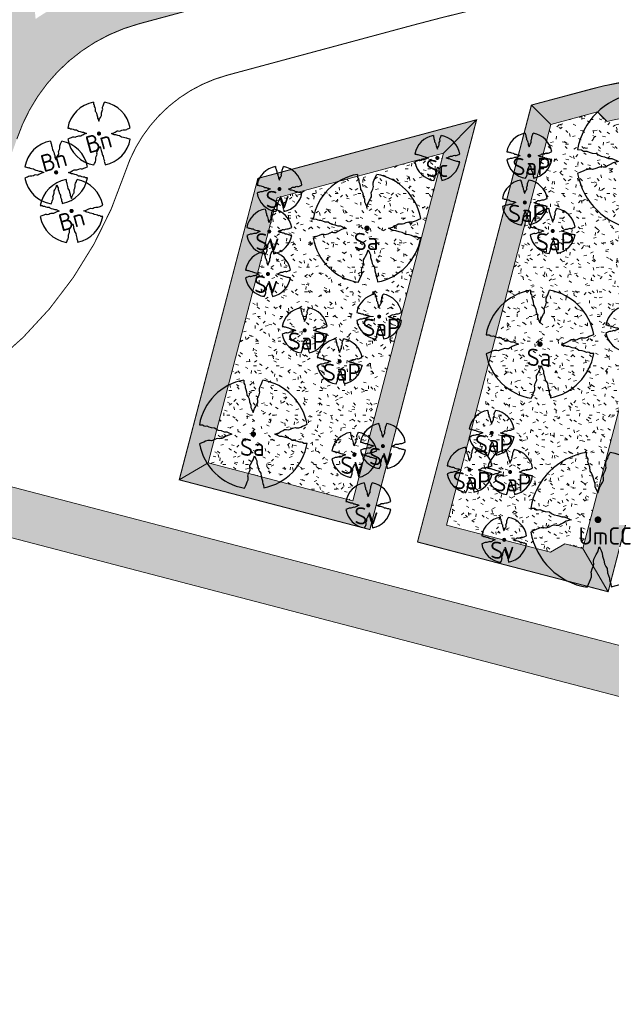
# Model space of a CAD drawing. Header units: metres. Extents: x 102000 to 105000, y 414600 to 420766.
# Tile 113 of 256: x 103343 to 103403, y 418310 to 418410. Entities that reach past the tile are written whole.
import ezdxf

# ---------------------------------------------------------------- set-up
doc = ezdxf.new("R2010")
doc.units = ezdxf.units.M
doc.layers.get('0').update_dxf_attribs({"color": 8})
for name, color, linetype, lineweight in [('00-Ontwerp DKIV', 8, 'Continuous', 0), ('N-GV-GR-BOOM-S', 7, 'Continuous', 25), ('N-WE-GR-BOOM-T35-500', 50, 'Continuous', 35), ('N-WE-GR-GRAS-A', 252, 'Continuous', 18), ('N-WE-GR-GRAS-G', 8, 'Continuous', 18), ('N-WE-GR-OEVERBEPLANTING-A', 252, 'Continuous', 18), ('N-WE-GR-OEVERBEPLANTING-G', 7, 'Continuous', 18)]:
    doc.layers.add(name, color=color, linetype=linetype, lineweight=lineweight)
doc.layers.add('N-GV-GR-BOOM_2021-2022-S', color=1, linetype='Continuous', lineweight=25, true_color=0xff0000)
doc.styles.add('NLCS-ISO-M500-T35', font='NLCS-ISO.ttf', dxfattribs={"height": 1.75})
pattern_1 = [(59.99999999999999, (104972.4852987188, 420070.8931537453), (-0.2886752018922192, 0.4999998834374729), [0.144338, -0.4330130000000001]), (120, (104972.4852987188, 420070.8931537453), (-0.5773502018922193, -1.165625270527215e-07), [0.1443379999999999, -0.4330129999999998]), (270, (104972.4852987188, 420070.8931537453), (0.288675, -0.5000000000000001), [0.125, -0.875])]
pattern_2 = [(0, (0, 0), (2.5, 2.5), [0.3, -2]), (45, (1, 0.5), (-0.2828427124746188, 4.666904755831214), [0.3, -2]), (29.99999999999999, (0.1999999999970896, 0.2999999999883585), (0.5686533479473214, 3.215063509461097), [0.3, -2]), (15, (0.8000000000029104, 1.200000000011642), (0.9640675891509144, 1.811235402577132), [0.3, -2]), (135, (0.3999999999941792, 5), (-0.07071067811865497, -1.626345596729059), [0.3, -2]), (150, (3, 1), (0.5392304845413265, -1.466025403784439), [0.3, -2]), (165, (0.6000000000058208, 0.09999999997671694), (0.358630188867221, -1.752536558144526), [0.3, -2]), (85, (1, 1), (-2.18169349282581, 2.600041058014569), [0.3, -2]), (99.99999999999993, (0, 0), (-2.780294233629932, 1.946782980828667), [0.2999999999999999, -2])]

# ---------------------------------------------------------------- blocks, each defined once
blk = doc.blocks.new('N-SGR-BOOM_1E GROOTTE')
at = {"ltscale": 0.1}
h = blk.add_hatch(color=256, dxfattribs=at)
edge = h.paths.add_edge_path()
edge.add_arc((-0.001990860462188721, 0.003386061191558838), 0.15, 0, 360)
at = {"flags": 128}
for points in [[(-0.524, 2.9575), (-0.514, 2.7865), (-0.463, 2.7055), (-0.451, 2.6245), (-0.454, 2.5555), (-0.41, 2.4485), (-0.369, 2.3205), (-0.356, 2.1315), (-0.288, 2.0405), (-0.234, 1.9285), (-0.203, 1.7705), (-0.139, 1.5935), (-0.134, 1.4535), (-0.085, 1.3455), (-0.039, 1.2505), (-0.004, 1.1785), (0.06100000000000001, 1.3985), (0.129, 1.5215), (0.191, 1.6395), (0.24, 1.7205), (0.246, 1.8335), (0.231, 1.9505), (0.258, 2.0405), (0.313, 2.1495), (0.354, 2.2995), (0.34, 2.3615), (0.339, 2.5025), (0.381, 2.6195), (0.426, 2.7135), (0.467, 2.8215), (0.53, 2.9555)], [(-2.958, 0.5175000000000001), (-2.785, 0.5075000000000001), (-2.702, 0.4585), (-2.622, 0.4455), (-2.554, 0.4515), (-2.446, 0.4055), (-2.32, 0.3645), (-2.13, 0.3505), (-2.041, 0.2835), (-1.924, 0.2255), (-1.766, 0.1955), (-1.593, 0.1345), (-1.453, 0.1295), (-1.344, 0.0805), (-1.25, 0.0355), (-1.177, -0.0015), (-1.397, -0.0655), (-1.521, -0.1335), (-1.638, -0.1955), (-1.719, -0.2455), (-1.831, -0.2495), (-1.949, -0.2355), (-2.041, -0.2625), (-2.149, -0.3165), (-2.297, -0.3585), (-2.359, -0.3455), (-2.501, -0.3465), (-2.617, -0.3875), (-2.711, -0.4315), (-2.82, -0.4705), (-2.954, -0.5355)], [(2.952, -0.5145000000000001), (2.779, -0.5045000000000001), (2.697, -0.4545), (2.618, -0.4415), (2.55, -0.4475), (2.439, -0.4015), (2.313, -0.3605), (2.125, -0.3465), (2.034, -0.2805), (1.92, -0.2245), (1.763, -0.1925), (1.588, -0.1305), (1.446, -0.1255), (1.339, -0.0775), (1.244, -0.0305), (1.172, 0.005500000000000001), (1.392, 0.0695), (1.515, 0.1365), (1.632, 0.1995), (1.712, 0.2495), (1.824, 0.2535), (1.944, 0.2385), (2.034, 0.2665), (2.142, 0.3195), (2.292, 0.3635), (2.354, 0.3495), (2.494, 0.3485), (2.612, 0.3885), (2.706, 0.4365), (2.815, 0.4755), (2.95, 0.5385)], [(-0.479, -2.9585), (-0.414, -2.8235), (-0.373, -2.7165), (-0.33, -2.6225), (-0.289, -2.5045), (-0.288, -2.3645), (-0.303, -2.3005), (-0.26, -2.1515), (-0.208, -2.0425), (-0.18, -1.9525), (-0.193, -1.8345), (-0.188, -1.7235), (-0.138, -1.6425), (-0.075, -1.5255), (-0.007, -1.4015), (0.055, -1.1805), (0.093, -1.2535), (0.137, -1.3475), (0.186, -1.4565), (0.192, -1.5955), (0.254, -1.7715), (0.284, -1.9305), (0.34, -2.0425), (0.407, -2.1335), (0.422, -2.3225), (0.463, -2.4495), (0.508, -2.5585), (0.502, -2.6255), (0.516, -2.7085), (0.5650000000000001, -2.7875), (0.5760000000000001, -2.9405)]]:
    blk.add_lwpolyline(points, dxfattribs=at)
for start, end in [(100.0002194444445, 170.1098166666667), (10.29992500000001, 79.79196666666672), (190.3241250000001, 260.8432527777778), (281.0945583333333, 350.0620888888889)]:
    blk.add_arc((-0.001990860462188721, 0.003386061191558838), 2.999994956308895, start, end)
blk = doc.blocks.new('N-SGR-BOOM_3E GROOTTE')
at = {"ltscale": 0.1}
h = blk.add_hatch(color=256, dxfattribs=at)
edge = h.paths.add_edge_path()
edge.add_arc((-0.001990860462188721, 0.003386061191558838), 0.15, 0, 360)
at = {"flags": 128}
for points in [[(-0.2956210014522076, 1.665075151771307), (-0.2899960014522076, 1.568887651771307), (-0.2613085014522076, 1.523325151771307), (-0.2545585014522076, 1.477762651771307), (-0.2562460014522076, 1.438950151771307), (-0.2314960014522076, 1.378762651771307), (-0.2084335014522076, 1.306762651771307), (-0.2011210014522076, 1.200450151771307), (-0.1628710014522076, 1.149262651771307), (-0.1324960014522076, 1.086262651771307), (-0.1150585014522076, 0.9973876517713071), (-0.07905850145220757, 0.8978251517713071), (-0.07624600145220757, 0.8190751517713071), (-0.04868350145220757, 0.758325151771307), (-0.02280850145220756, 0.7048876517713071), (-0.003121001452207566, 0.664387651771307), (0.03344149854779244, 0.788137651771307), (0.07169149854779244, 0.8573251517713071), (0.1065664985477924, 0.923700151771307), (0.1341289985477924, 0.969262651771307), (0.1375039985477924, 1.032825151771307), (0.1290664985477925, 1.098637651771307), (0.1442539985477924, 1.149262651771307), (0.1751914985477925, 1.210575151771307), (0.1982539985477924, 1.294950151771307), (0.1903789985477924, 1.329825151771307), (0.1898164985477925, 1.409137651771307), (0.2134414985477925, 1.474950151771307), (0.2387539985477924, 1.527825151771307), (0.2618164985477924, 1.588575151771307), (0.2972539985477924, 1.663950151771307)], [(-1.664746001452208, 0.292575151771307), (-1.567433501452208, 0.286950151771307), (-1.520746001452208, 0.259387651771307), (-1.475746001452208, 0.252075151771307), (-1.437496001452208, 0.255450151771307), (-1.376746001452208, 0.229575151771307), (-1.305871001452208, 0.206512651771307), (-1.198996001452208, 0.198637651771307), (-1.148933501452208, 0.160950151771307), (-1.083121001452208, 0.128325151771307), (-0.9942460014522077, 0.111450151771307), (-0.8969335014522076, 0.07713765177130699), (-0.8181835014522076, 0.074325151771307), (-0.7568710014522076, 0.04676265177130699), (-0.7039960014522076, 0.02145015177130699), (-0.6629335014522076, 0.0006376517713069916), (-0.7866835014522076, -0.03536234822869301), (-0.8564335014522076, -0.07361234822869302), (-0.9222460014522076, -0.108487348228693), (-0.9678085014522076, -0.136612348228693), (-1.030808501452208, -0.138862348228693), (-1.097183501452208, -0.130987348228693), (-1.148933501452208, -0.146174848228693), (-1.209683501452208, -0.176549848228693), (-1.292933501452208, -0.200174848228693), (-1.327808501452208, -0.192862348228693), (-1.407683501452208, -0.193424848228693), (-1.472933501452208, -0.216487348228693), (-1.525808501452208, -0.241237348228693), (-1.587121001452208, -0.263174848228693), (-1.662496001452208, -0.299737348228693)], [(1.659628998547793, -0.287924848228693), (1.562316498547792, -0.282299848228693), (1.516191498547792, -0.254174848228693), (1.471753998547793, -0.246862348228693), (1.433503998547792, -0.250237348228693), (1.371066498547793, -0.224362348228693), (1.300191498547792, -0.201299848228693), (1.194441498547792, -0.193424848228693), (1.143253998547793, -0.156299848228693), (1.079128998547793, -0.124799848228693), (0.9908164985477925, -0.106799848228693), (0.8923789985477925, -0.07192484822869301), (0.8125039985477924, -0.06911234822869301), (0.7523164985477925, -0.04211234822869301), (0.6988789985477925, -0.01567484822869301), (0.6583789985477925, 0.004575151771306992), (0.7821289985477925, 0.04057515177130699), (0.8513164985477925, 0.07826265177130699), (0.9171289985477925, 0.113700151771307), (0.9621289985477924, 0.141825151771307), (1.025128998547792, 0.144075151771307), (1.092628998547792, 0.135637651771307), (1.143253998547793, 0.151387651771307), (1.204003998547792, 0.181200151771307), (1.288378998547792, 0.205950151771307), (1.323253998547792, 0.198075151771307), (1.402003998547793, 0.197512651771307), (1.468378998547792, 0.220012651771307), (1.521253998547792, 0.247012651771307), (1.582566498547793, 0.268950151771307), (1.658503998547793, 0.304387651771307)], [(-0.2703085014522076, -1.662674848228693), (-0.2337460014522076, -1.586737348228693), (-0.2106835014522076, -1.526549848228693), (-0.1864960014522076, -1.473674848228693), (-0.1634335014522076, -1.407299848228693), (-0.1628710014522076, -1.328549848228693), (-0.1713085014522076, -1.292549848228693), (-0.1471210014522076, -1.208737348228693), (-0.1178710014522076, -1.147424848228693), (-0.1021210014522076, -1.096799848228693), (-0.1094335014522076, -1.030424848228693), (-0.1066210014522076, -0.967987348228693), (-0.07849600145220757, -0.9224248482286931), (-0.04305850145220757, -0.856612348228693), (-0.004808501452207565, -0.786862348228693), (0.03006649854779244, -0.662549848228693), (0.05144149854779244, -0.703612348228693), (0.07619149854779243, -0.756487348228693), (0.1037539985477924, -0.817799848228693), (0.1071289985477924, -0.8959873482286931), (0.1420039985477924, -0.9949873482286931), (0.1588789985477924, -1.084424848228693), (0.1903789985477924, -1.147424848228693), (0.2280664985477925, -1.198612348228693), (0.2365039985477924, -1.304924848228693), (0.2595664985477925, -1.376362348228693), (0.2848789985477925, -1.437674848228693), (0.2815039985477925, -1.475362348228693), (0.2893789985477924, -1.522049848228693), (0.3169414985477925, -1.566487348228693), (0.3231289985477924, -1.652549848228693)]]:
    blk.add_lwpolyline(points, dxfattribs=at)
for start, end in [(100.0002194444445, 170.1098166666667), (10.29992500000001, 79.79196666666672), (190.3241250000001, 260.8432527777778), (281.0945583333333, 350.0620888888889)]:
    blk.add_arc((-0.001990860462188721, 0.003386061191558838), 1.687497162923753, start, end)
blk = doc.blocks.new('N-SGR-BOOM_2E GROOTTE')
at = {"ltscale": 0.1}
h = blk.add_hatch(color=256, dxfattribs=at)
edge = h.paths.add_edge_path()
edge.add_arc((-0.001990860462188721, 0.003386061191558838), 0.15, 0, 360)
at = {"flags": 128}
for points in [[(-0.3934977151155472, 2.21897151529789), (-0.3859977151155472, 2.09072151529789), (-0.3477477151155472, 2.02997151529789), (-0.3387477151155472, 1.96922151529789), (-0.3409977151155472, 1.91747151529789), (-0.3079977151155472, 1.83722151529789), (-0.2772477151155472, 1.74122151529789), (-0.2674977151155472, 1.59947151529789), (-0.2164977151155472, 1.53122151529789), (-0.1759977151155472, 1.44722151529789), (-0.1527477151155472, 1.32872151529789), (-0.1047477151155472, 1.19597151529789), (-0.1009977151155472, 1.09097151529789), (-0.06424771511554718, 1.00997151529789), (-0.02974771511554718, 0.9387215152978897), (-0.003497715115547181, 0.8847215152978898), (0.04525228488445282, 1.04972151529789), (0.09625228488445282, 1.14197151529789), (0.1427522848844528, 1.23047151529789), (0.1795022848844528, 1.29122151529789), (0.1840022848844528, 1.37597151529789), (0.1727522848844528, 1.46372151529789), (0.1930022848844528, 1.53122151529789), (0.2342522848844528, 1.61297151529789), (0.2650022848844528, 1.72547151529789), (0.2545022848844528, 1.77197151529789), (0.2537522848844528, 1.87772151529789), (0.2852522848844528, 1.96547151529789), (0.3190022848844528, 2.03597151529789), (0.3497522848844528, 2.11697151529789), (0.3970022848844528, 2.21747151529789)], [(-2.218997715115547, 0.3889715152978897), (-2.089247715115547, 0.3814715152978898), (-2.026997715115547, 0.3447215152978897), (-1.966997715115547, 0.3349715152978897), (-1.915997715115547, 0.3394715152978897), (-1.834997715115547, 0.3049715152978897), (-1.740497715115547, 0.2742215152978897), (-1.597997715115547, 0.2637215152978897), (-1.531247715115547, 0.2134715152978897), (-1.443497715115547, 0.1699715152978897), (-1.324997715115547, 0.1474715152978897), (-1.195247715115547, 0.1017215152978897), (-1.090247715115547, 0.09797151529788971), (-1.008497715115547, 0.06122151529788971), (-0.9379977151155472, 0.02747151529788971), (-0.8832477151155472, -0.0002784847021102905), (-1.048247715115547, -0.04827848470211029), (-1.141247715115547, -0.0992784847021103), (-1.228997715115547, -0.1457784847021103), (-1.289747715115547, -0.1832784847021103), (-1.373747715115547, -0.1862784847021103), (-1.462247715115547, -0.1757784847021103), (-1.531247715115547, -0.1960284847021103), (-1.612247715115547, -0.2365284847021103), (-1.723247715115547, -0.2680284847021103), (-1.769747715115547, -0.2582784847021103), (-1.876247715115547, -0.2590284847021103), (-1.963247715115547, -0.2897784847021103), (-2.033747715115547, -0.3227784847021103), (-2.115497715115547, -0.3520284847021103), (-2.215997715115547, -0.4007784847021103)], [(2.213502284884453, -0.3850284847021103), (2.083752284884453, -0.3775284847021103), (2.022252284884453, -0.3400284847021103), (1.963002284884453, -0.3302784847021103), (1.912002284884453, -0.3347784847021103), (1.828752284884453, -0.3002784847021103), (1.734252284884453, -0.2695284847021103), (1.593252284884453, -0.2590284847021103), (1.525002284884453, -0.2095284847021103), (1.439502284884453, -0.1675284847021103), (1.321752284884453, -0.1435284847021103), (1.190502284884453, -0.0970284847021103), (1.084002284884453, -0.0932784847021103), (1.003752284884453, -0.05727848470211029), (0.9325022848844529, -0.02202848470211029), (0.8785022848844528, 0.00497151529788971), (1.043502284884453, 0.05297151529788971), (1.135752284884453, 0.1032215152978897), (1.223502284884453, 0.1504715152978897), (1.283502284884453, 0.1879715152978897), (1.367502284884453, 0.1909715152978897), (1.457502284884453, 0.1797215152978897), (1.525002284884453, 0.2007215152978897), (1.606002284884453, 0.2404715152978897), (1.718502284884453, 0.2734715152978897), (1.765002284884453, 0.2629715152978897), (1.870002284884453, 0.2622215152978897), (1.958502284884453, 0.2922215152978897), (2.029002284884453, 0.3282215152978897), (2.110752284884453, 0.3574715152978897), (2.212002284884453, 0.4047215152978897)], [(-0.3597477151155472, -2.21802848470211), (-0.3109977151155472, -2.11677848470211), (-0.2802477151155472, -2.036528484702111), (-0.2479977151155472, -1.96602848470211), (-0.2172477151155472, -1.87752848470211), (-0.2164977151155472, -1.77252848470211), (-0.2277477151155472, -1.72452848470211), (-0.1954977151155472, -1.61277848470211), (-0.1564977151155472, -1.53102848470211), (-0.1354977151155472, -1.46352848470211), (-0.1452477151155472, -1.37502848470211), (-0.1414977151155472, -1.29177848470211), (-0.1039977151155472, -1.23102848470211), (-0.05674771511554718, -1.14327848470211), (-0.005747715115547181, -1.05027848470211), (0.04075228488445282, -0.8845284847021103), (0.06925228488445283, -0.9392784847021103), (0.1022522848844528, -1.00977848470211), (0.1390022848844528, -1.09152848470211), (0.1435022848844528, -1.19577848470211), (0.1900022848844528, -1.32777848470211), (0.2125022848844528, -1.44702848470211), (0.2545022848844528, -1.53102848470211), (0.3047522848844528, -1.59927848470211), (0.3160022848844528, -1.74102848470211), (0.3467522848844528, -1.83627848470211), (0.3805022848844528, -1.91802848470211), (0.3760022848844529, -1.96827848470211), (0.3865022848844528, -2.03052848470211), (0.4232522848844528, -2.08977848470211), (0.4315022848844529, -2.20452848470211)]]:
    blk.add_lwpolyline(points, dxfattribs=at)
for start, end in [(100.0002194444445, 170.1098166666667), (10.29992500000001, 79.79196666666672), (190.3241250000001, 260.8432527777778), (281.0945583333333, 350.0620888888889)]:
    blk.add_arc((-0.001990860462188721, 0.003386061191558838), 2.249996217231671, start, end)

msp = doc.modelspace()

# ---------------------------------------------------------------- hatches: boundary and pattern name
at = {"layer": '00-Ontwerp DKIV', "transparency": 33554623}
h = msp.add_hatch(color=256, dxfattribs=at)
h.dxf.hatch_style = 1
edge = h.paths.add_edge_path()
edge.add_line((102915.4730269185, 416843.9896487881), (102939.7393068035, 416935.8894415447))
edge.add_line((102939.7393068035, 416935.8894415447), (102960.311714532, 417014.3081803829))
edge.add_line((102960.311714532, 417014.3081803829), (102960.4356023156, 417014.7804208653))
edge.add_line((102960.4356023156, 417014.7804208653), (102963.6107830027, 417026.3213667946))
edge.add_line((102963.6107830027, 417026.3213667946), (102965.3018439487, 417032.7872752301))
edge.add_line((102965.3018439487, 417032.7872752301), (102990.4259353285, 417129.3460566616))
edge.add_line((102990.4259353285, 417129.3460566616), (103015.7739670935, 417226.0801110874))
edge.add_line((103015.7739670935, 417226.0801110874), (103041.087618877, 417322.8231678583))
edge.add_line((103041.087618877, 417322.8231678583), (103066.4083603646, 417419.5643692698))
edge.add_line((103066.4083603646, 417419.5643692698), (103077.9071431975, 417463.5097224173))
edge.add_line((103077.9071431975, 417463.5097224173), (103078.2463102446, 417464.802275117))
edge.add_line((103078.2463102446, 417464.802275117), (103082.3797755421, 417480.5662495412))
edge.add_line((103082.3797755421, 417480.5662495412), (103083.4146462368, 417484.5581802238))
edge.add_line((103083.4146462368, 417484.5581802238), (103091.2516300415, 417514.5096378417))
edge.add_arc((103097.056216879, 417512.9908318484), 6.000000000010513, 165.2629712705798, 165.3369363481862, ccw=False)
edge.add_line((103091.2535955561, 417514.5171299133), (103097.6461045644, 417538.8838449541))
edge.add_arc((103103.4497881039, 417537.3615909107), 5.999999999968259, 165.2970099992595, 165.302898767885, ccw=False)
edge.add_line((103097.6462610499, 417538.8844414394), (103117.1194880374, 417613.0961865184))
edge.add_line((103117.1194880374, 417613.0961865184), (103142.3976419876, 417709.7817475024))
edge.add_line((103142.3976419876, 417709.7817475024), (103167.5978348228, 417806.5544770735))
edge.add_line((103167.5978348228, 417806.5544770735), (103193.0416634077, 417903.2624651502))
edge.add_line((103193.0416634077, 417903.2624651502), (103194.9182455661, 417910.4401889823))
edge.add_line((103194.9182455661, 417910.4401889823), (103199.374862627, 417927.4862673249))
edge.add_line((103199.374862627, 417927.4862673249), (103218.3362068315, 418000.0113585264))
edge.add_line((103218.3362068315, 418000.0113585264), (103243.6775236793, 418096.8075097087))
edge.add_line((103243.6775236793, 418096.8075097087), (103259.4032006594, 418157.1013358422))
edge.add_line((103259.4032006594, 418157.1013358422), (103260.9260059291, 418159.6523993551))
edge.add_arc((103281.6934232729, 418145.377258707), 25.20050125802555, 138.8322165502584, 145.4960836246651, ccw=False)
edge.add_line((103262.7228598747, 418161.9658990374), (103268.708549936, 418185.1640421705))
edge.add_line((103268.708549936, 418185.1640421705), (103268.7002752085, 418185.1662134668))
edge.add_arc((103273.4027320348, 418188.4667740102), 5.745154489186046, 160.7667093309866, 215.0642502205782, ccw=False)
edge.add_line((103267.9782426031, 418190.3593158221), (103270.3883605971, 418199.7068684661))
edge.add_line((103270.3883605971, 418199.7068684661), (103281.4526083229, 418242.6191401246))
edge.add_line((103281.4526083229, 418242.6191401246), (103281.3073586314, 418242.6565904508))
edge.add_line((103281.3073586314, 418242.6565904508), (103281.5570274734, 418243.6249217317))
edge.add_arc((103296.2272463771, 418239.8424387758), 15.14999999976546, 75.54208316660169, 165.5420831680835, ccw=False)
edge.add_line((103300.0097293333, 418254.5126576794), (103306.8948985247, 418252.7374261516))
edge.add_line((103306.8948985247, 418252.7374261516), (103309.2949044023, 418262.1358556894))
edge.add_line((103309.2949044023, 418262.1358556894), (103302.4315171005, 418263.905471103))
edge.add_arc((103306.214000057, 418278.5756900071), 15.15000000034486, 165.5420831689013, 255.54208316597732, ccw=False)
edge.add_line((103291.5437811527, 418282.3581729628), (103299.8293487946, 418314.4956322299))
edge.add_line((103299.8293487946, 418314.4956322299), (103303.6879277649, 418327.5717761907))
edge.add_line((103303.6879277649, 418327.5717761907), (103317.3076212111, 418369.3732829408))
edge.add_arc((103334.4221133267, 418363.7970692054), 17.99999999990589, 114.5157925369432, 161.9534455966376, ccw=False)
edge.add_arc((103314.5047993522, 418407.469722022), 30.00000000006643, 294.5157925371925, 341.6126726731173)
edge.add_arc((103360.0541979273, 418392.328642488), 17.99999999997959, 105.06183914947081, 161.6126726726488, ccw=False)
edge.add_line((103355.3766924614, 418409.7102690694), (103381.4229634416, 418416.7194850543))
edge.add_arc((103433.3952463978, 418223.5903008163), 200.0000000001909, 102.59566250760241, 105.06183914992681, ccw=False)
edge.add_line((103389.781374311, 418418.7769554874), (103391.4361496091, 418419.1467100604))
edge.add_line((103391.4361496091, 418419.1467100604), (103390.2500535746, 418423.5840753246))
edge.add_line((103390.2500535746, 418423.5840753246), (103390.1255458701, 418423.5539371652))
edge.add_line((103390.1255458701, 418423.5539371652), (103387.7023082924, 418422.9392229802))
edge.add_line((103387.7023082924, 418422.9392229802), (103385.2839705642, 418422.3054866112))
edge.add_line((103385.2839705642, 418422.3054866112), (103381.5510965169, 418421.3058653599))
edge.add_line((103381.5510965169, 418421.3058653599), (103380.4545117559, 418421.0107674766))
edge.add_line((103380.4545117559, 418421.0107674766), (103375.62628215, 418419.7114604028))
edge.add_line((103375.62628215, 418419.7114604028), (103370.798052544, 418418.4121533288))
edge.add_line((103370.798052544, 418418.4121533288), (103365.9698229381, 418417.112846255))
edge.add_line((103365.9698229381, 418417.112846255), (103361.1415933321, 418415.8135391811))
edge.add_line((103361.1415933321, 418415.8135391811), (103356.3133637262, 418414.5142321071))
edge.add_line((103356.3133637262, 418414.5142321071), (103354.8849404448, 418414.1298343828))
edge.add_line((103354.8849404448, 418414.1298343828), (103353.9019217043, 418413.8652978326))
edge.add_line((103353.9019217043, 418413.8652978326), (103351.2672686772, 418413.1562960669))
edge.add_arc((103356.6451006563, 418393.172253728), 20.69499999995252, 105.0618391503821, 124.6375654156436)
edge.add_arc((103314.5047993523, 418407.469722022), 30.50000000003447, 5.134617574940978, 24.81514848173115)
edge.add_arc((103343.8759005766, 418440.8964336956), 20.69499999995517, 265.323461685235, 284.9851210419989)
edge.add_line((103349.2269694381, 418420.9052084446), (103388.1791667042, 418431.3315773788))
edge.add_line((103388.1791667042, 418431.3315773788), (103387.998405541, 418432.0078323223))
edge.add_line((103387.998405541, 418432.0078323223), (103387.0106692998, 418435.7031034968))
edge.add_line((103387.0106692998, 418435.7031034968), (103375.1512072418, 418432.5284865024))
edge.add_line((103375.1512072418, 418432.5284865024), (103360.1861660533, 418428.5225481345))
edge.add_line((103360.1861660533, 418428.5225481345), (103350.9456060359, 418426.0489756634))
edge.add_arc((103346.2911262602, 418443.4367822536), 17.99999999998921, 228.5309681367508, 284.98595210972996, ccw=False)
edge.add_arc((103314.5047993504, 418407.4697220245), 29.99999999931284, 48.53096813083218, 49.3188477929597)
edge.add_line((103334.0602686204, 418430.2201862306), (103334.0602341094, 418430.2202158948))
edge.add_arc((103314.504799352, 418407.469722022), 30.00000000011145, 49.31893471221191, 74.12155009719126)
edge.add_arc((103327.6374778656, 418453.6382476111), 17.99999999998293, 202.3981603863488, 254.1215500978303, ccw=False)
edge.add_arc((103295.0518336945, 418492.5840102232), 48.49999999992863, 284.98595210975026, 289.1919478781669, ccw=False)
edge.add_line((103307.5930708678, 418445.7335313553), (103305.9327877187, 418445.2890960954))
edge.add_line((103305.9327877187, 418445.2890960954), (103308.0671914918, 418437.3205543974))
edge.add_line((103308.0671914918, 418437.3205543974), (103308.2063312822, 418436.8010925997))
edge.add_arc((103314.504799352, 418407.469722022), 29.9999999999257, 102.1193597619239, 107.8513278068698)
edge.add_line((103305.3083552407, 418436.0253767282), (103305.1693448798, 418436.5443553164))
edge.add_line((103305.1693448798, 418436.5443553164), (103303.042261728, 418444.4855663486))
edge.add_arc((103314.504799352, 418407.469722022), 38.74999999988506, 107.2059602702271, 114.5177932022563)
edge.add_arc((103280.4789958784, 418441.3259577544), 18.00000000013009, -44.85687678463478, 4.46011406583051, ccw=False)
edge.add_arc((103314.5047993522, 418407.4697220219), 29.99999999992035, 135.1431232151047, 164.1211196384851)
edge.add_arc((103268.3363724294, 418420.6027473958), 17.99999999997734, 294.80412878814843, 344.1211196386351, ccw=False)
edge.add_arc((103314.5047993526, 418407.4697220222), 38.75000000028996, 184.7464496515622, 192.7690494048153)
edge.add_line((103276.7131298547, 418398.9051311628), (103284.6539669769, 418401.0321141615))
edge.add_line((103284.6539669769, 418401.0321141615), (103285.1734287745, 418401.1712539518))
edge.add_arc((103314.5047993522, 418407.469722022), 29.99999999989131, 192.119359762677, 197.8513278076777)
edge.add_line((103285.9491446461, 418398.2732779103), (103285.4301660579, 418398.1342675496))
edge.add_line((103285.4301660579, 418398.1342675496), (103277.4889550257, 418396.0071843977))
edge.add_arc((103314.5047993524, 418407.4697220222), 38.75000000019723, 197.2059602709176, 204.5182832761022)
edge.add_arc((103280.6488546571, 418373.4436289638), 18.00000000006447, 45.14361328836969, 94.46060413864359, ccw=False)
edge.add_arc((103314.5047993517, 418407.469722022), 29.99999999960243, 225.1436132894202, 232.7333586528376)
edge.add_arc((103285.4395917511, 418369.2700661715), 18.0000000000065, -11.179293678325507, 52.73335865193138, ccw=False)
edge.add_line((103303.0980469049, 418365.7802292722), (103293.9949880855, 418321.3856626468))
edge.add_line((103293.9949880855, 418321.3856626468), (103292.7105368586, 418316.3223872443))
edge.add_line((103292.7105368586, 418316.3223872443), (103263.1258759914, 418201.579384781))
edge.add_line((103263.1258759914, 418201.579384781), (103252.1433331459, 418158.9840024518))
edge.add_line((103252.1433331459, 418158.9840024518), (103236.4203016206, 418098.700319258))
edge.add_line((103236.4203016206, 418098.700319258), (103218.9321245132, 418031.9007910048))
edge.add_line((103218.9321245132, 418031.9007910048), (103215.8259673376, 418020.0362134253))
edge.add_line((103215.8259673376, 418020.0362134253), (103211.0813130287, 418001.9130741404))
edge.add_line((103211.0813130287, 418001.9130741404), (103185.7870234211, 417905.1651559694))
edge.add_line((103185.7870234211, 417905.1651559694), (103185.3279327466, 417903.4202245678))
edge.add_line((103185.3279327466, 417903.4202245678), (103181.7657652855, 417889.8809866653))
edge.add_line((103181.7657652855, 417889.8809866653), (103160.3422663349, 417808.4536388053))
edge.add_line((103160.3422663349, 417808.4536388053), (103135.1396912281, 417711.6717609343))
edge.add_line((103135.1396912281, 417711.6717609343), (103109.8633830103, 417614.9932737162))
edge.add_line((103109.8633830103, 417614.9932737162), (103084.4676280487, 417518.2110061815))
edge.add_line((103084.4676280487, 417518.2110061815), (103061.2836892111, 417429.6064198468))
edge.add_line((103061.2836892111, 417429.6064198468), (103058.9746999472, 417420.7830839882))
edge.add_line((103058.9746999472, 417420.7830839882), (103033.8320287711, 417324.7222234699))
edge.add_line((103033.8320287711, 417324.7222234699), (103008.5182378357, 417227.978634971))
edge.add_line((103008.5182378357, 417227.978634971), (102983.1708812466, 417131.247159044))
edge.add_line((102983.1708812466, 417131.247159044), (102957.858978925, 417034.5149506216))
edge.add_line((102957.858978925, 417034.5149506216), (102932.4863091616, 416937.798383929))
edge.add_line((102932.4863091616, 416937.798383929), (102909.899229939, 416852.2562286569))
edge.add_line((102909.899229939, 416852.2562286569), (102908.2185107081, 416845.89098134))
edge.add_line((102908.2185107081, 416845.89098134), (102907.1957803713, 416842.0163484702))
edge.add_arc((103006.7857043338, 416815.732379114), 102.9999999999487, 165.2155017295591, 197.4258415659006)
edge.add_arc((102894.201272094, 416780.3947841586), 15.00000000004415, -55.01635506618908, 17.42584156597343, ccw=False)
edge.add_line((102902.8014108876, 416768.1050480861), (102899.7549362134, 416766.3818292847))
edge.add_line((102899.7549362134, 416766.3818292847), (102891.7131759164, 416762.235690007))
edge.add_arc((102900.8782716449, 416744.4592724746), 19.99999999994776, 117.274549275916, 166.4729779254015)
edge.add_line((102881.4330773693, 416749.1373510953), (102880.9096269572, 416746.9642504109))
edge.add_line((102880.9096269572, 416746.9642504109), (102875.523291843, 416723.6898541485))
edge.add_line((102875.523291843, 416723.6898541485), (102882.440089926, 416722.0949359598))
edge.add_arc((100763.6003904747, 417222.2756049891), 2177.076565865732, 346.7177185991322, 347.3129618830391)
edge.add_arc((102907.0377254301, 416739.7595010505), 20.00000000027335, 117.2712452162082, 167.3656618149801, ccw=False)
edge.add_line((102897.8736548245, 416757.5364470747), (102903.1645506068, 416760.2639201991))
edge.add_line((102903.1645506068, 416760.2639201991), (102906.4042517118, 416761.6404306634))
edge.add_arc((102910.6817078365, 416747.2632484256), 14.99999999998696, 35.467908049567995, 106.56863645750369, ccw=False)
edge.add_arc((103006.7857043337, 416815.7323791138), 102.9999999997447, 215.4679080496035, 221.1805622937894)
edge.add_line((102929.2639566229, 416747.9136602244), (102949.4128328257, 416724.8825966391))
edge.add_line((102949.4128328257, 416724.8825966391), (102951.9387284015, 416733.5423231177))
edge.add_line((102951.9387284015, 416733.5423231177), (102937.8410306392, 416749.5300893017))
edge.add_arc((103015.0597670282, 416817.693618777), 103.0000000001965, 165.2085629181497, 221.435907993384, ccw=False)
edge = h.paths.add_edge_path(flags=16)
edge.add_arc((103314.5047993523, 418407.469722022), 24.5, 0, 180)
edge.add_arc((103314.5047993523, 418407.469722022), 24.5, 180, 360)
edge = h.paths.add_edge_path(flags=16)
edge.add_arc((103314.5047993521, 418407.4697220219), 29.99999999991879, 263.8986836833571, 269.7468481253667)
edge.add_line((103314.3722497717, 418377.4700148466), (103314.230523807, 418376.9264231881))
edge.add_line((103314.230523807, 418376.9264231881), (103311.8343337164, 418367.7358070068))
edge.add_line((103311.8343337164, 418367.7358070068), (103309.2774526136, 418357.928858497))
edge.add_arc((103307.8259741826, 418358.3072899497), 1.500000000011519, 165.387075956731, 345.3870759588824, ccw=False)
edge.add_line((103306.3744957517, 418358.6857214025), (103308.9313768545, 418368.4926699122))
edge.add_line((103308.9313768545, 418368.4926699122), (103311.180529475, 418377.1193220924))
edge.add_line((103311.180529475, 418377.1193220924), (103311.3161918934, 418377.6396569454))
at = {"layer": 'N-WE-GR-GRAS-A'}
h = msp.add_hatch(dxfattribs=at)
h.set_pattern_fill('AGR-GRAS_01-SO', color=256, scale=0.1, pattern_type=2)
h.set_pattern_definition(pattern_2)
edge = h.paths.add_edge_path()
edge.add_line((103386.596306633, 418358.8454961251), (103397.1759262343, 418356.0869771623))
edge.add_line((103397.1759262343, 418356.0869771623), (103398.6398682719, 418356.945390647))
edge.add_line((103398.6398682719, 418356.945390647), (103400.4461447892, 418356.4744239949))
edge.add_line((103400.4461447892, 418356.4744239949), (103412.0269084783, 418400.8895888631))
edge.add_arc((103411.8634980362, 418364.0196413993), 36.87030958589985, 89.74606236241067, 103.1701864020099)
edge.add_line((103403.4628103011, 418399.9201730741), (103402.9206741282, 418399.7865630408))
edge.add_line((103402.9206741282, 418399.7865630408), (103401.937852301, 418400.7733675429))
edge.add_line((103401.937852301, 418400.7733675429), (103397.1975228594, 418399.5038481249))
edge.add_line((103397.1975228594, 418399.5038481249), (103386.596306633, 418358.8454961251))
h = msp.add_hatch(dxfattribs=at)
h.set_pattern_fill('AGR-GRAS_01-SO', color=256, scale=0.1, pattern_type=2)
h.set_pattern_definition(pattern_2)
h.paths.add_polyline_path([(103362.4051032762, 418365.1530852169), (103377.1133549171, 418361.3180710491), (103386.3095786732, 418396.5879207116), (103369.4221550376, 418392.0652577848)])
h = msp.add_hatch(dxfattribs=at)
h.set_pattern_fill('AGR-GRAS_01-SO', color=256, scale=0.1, pattern_type=2)
h.set_pattern_definition(pattern_2)
edge = h.paths.add_edge_path()
edge.add_line((103302.9792212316, 418224.7088515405), (103306.3740749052, 418237.5586211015))
edge.add_line((103306.3740749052, 418237.5586211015), (103307.4889150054, 418238.8964122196))
edge.add_line((103307.4889150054, 418238.8964122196), (103410.9876477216, 418263.7308494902))
edge.add_line((103410.9876477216, 418263.7308494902), (103429.5277936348, 418334.8370096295))
edge.add_line((103429.5277936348, 418334.8370096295), (103433.7792317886, 418336.8738260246))
edge.add_line((103433.7792317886, 418336.8738260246), (103445.0121244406, 418379.9548178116))
edge.add_arc((103413.7306458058, 418364.7693407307), 34.77254117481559, -17.714918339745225, 25.894081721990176, ccw=False)
edge.add_line((103446.8543525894, 418354.1887136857), (103420.6035243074, 418264.6720182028))
edge.add_arc((103419.3191429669, 418265.0486638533), 1.338468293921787, 281.29583703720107, 343.65619113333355, ccw=False)
edge.add_line((103419.5813153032, 418263.7361231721), (103367.3292892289, 418251.1982917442))
edge.add_arc((103419.9139307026, 418032.049224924), 225.3696031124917, 103.492980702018, 121.2556462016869)
at = {"layer": 'N-WE-GR-OEVERBEPLANTING-A'}
h = msp.add_hatch(dxfattribs=at)
h.set_pattern_fill('AGR-BEPLANTING_SOORT_01-SO', color=256, scale=0.1, pattern_type=2)
h.set_pattern_definition(pattern_1)
edge = h.paths.add_edge_path()
edge.add_line((103395.2275469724, 418401.4608419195), (103402.6285034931, 418403.4221899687))
edge.add_arc((103411.863498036, 418364.0196414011), 40.47030958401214, 83.26022302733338, 103.19064134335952, ccw=False)
edge.add_line((103416.6131019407, 418404.2102773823), (103403.0213852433, 418352.0825978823))
edge.add_line((103403.0213852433, 418352.0825978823), (103400.4461447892, 418356.4744239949))
edge.add_line((103400.4461447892, 418356.4744239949), (103412.0269084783, 418400.8895888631))
edge.add_arc((103411.8634980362, 418364.0196413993), 36.87030958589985, 89.74606236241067, 103.1701864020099)
edge.add_line((103403.4628103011, 418399.9201730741), (103402.9206741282, 418399.7865630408))
edge.add_line((103402.9206741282, 418399.7865630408), (103401.937852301, 418400.7733675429))
edge.add_line((103401.937852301, 418400.7733675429), (103397.1975228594, 418399.5038481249))
edge.add_line((103397.1975228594, 418399.5038481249), (103395.2275469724, 418401.4608419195))
h = msp.add_hatch(dxfattribs=at)
h.set_pattern_fill('AGR-BEPLANTING_SOORT_01-SO', color=256, scale=0.1, pattern_type=2)
h.set_pattern_definition(pattern_1)
h.paths.add_polyline_path([(103395.2275469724, 418401.4608419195), (103383.6684225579, 418357.1286691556), (103403.0213852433, 418352.0825978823), (103400.4461447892, 418356.4744239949), (103398.6398682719, 418356.945390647), (103397.1759262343, 418356.0869771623), (103386.596306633, 418358.8454961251), (103397.1975228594, 418399.5038481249)])
h = msp.add_hatch(dxfattribs=at)
h.set_pattern_fill('AGR-BEPLANTING_SOORT_01-SO', color=256, scale=0.1, pattern_type=2)
h.set_pattern_definition([(59.99999999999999, (103359.4772192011, 418363.4362582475), (-0.2886752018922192, 0.4999998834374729), [0.144338, -0.4330130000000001]), (120, (103359.4772192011, 418363.4362582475), (-0.5773502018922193, -1.165625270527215e-07), [0.1443379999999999, -0.4330129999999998]), (270, (103359.4772192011, 418363.4362582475), (0.288675, -0.5000000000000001), [0.125, -0.875])])
h.paths.add_polyline_path([(103359.4772192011, 418363.4362582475), (103362.4051032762, 418365.1530852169), (103369.4221550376, 418392.0652577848), (103386.3095786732, 418396.5879207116), (103389.6724734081, 418399.9731238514), (103367.4521791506, 418394.0222515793)])
h = msp.add_hatch(dxfattribs=at)
h.set_pattern_fill('AGR-BEPLANTING_SOORT_01-SO', color=256, scale=0.1, pattern_type=2)
h.set_pattern_definition(pattern_1)
h.paths.add_polyline_path([(103359.4772192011, 418363.4362582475), (103362.4051032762, 418365.1530852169), (103377.1133549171, 418361.3180710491), (103386.3095786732, 418396.5879207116), (103389.6724734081, 418399.9731238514), (103378.8301818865, 418358.3901869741)])
h = msp.add_hatch(dxfattribs=at)
h.set_pattern_fill('AGR-BEPLANTING_SOORT_01-SO', color=256, scale=0.1, pattern_type=2)
h.set_pattern_definition(pattern_1)
edge = h.paths.add_edge_path()
edge.add_arc((103413.7306458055, 418364.7693407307), 38.37254117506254, -17.649014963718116, 38.861512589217, ccw=False)
edge.add_line((103450.2970547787, 418353.1353538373), (103424.0580497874, 418263.6589763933))
edge.add_arc((103419.3191429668, 418265.0486638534), 4.938468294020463, 282.3491889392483, 343.6561911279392, ccw=False)
edge.add_line((103420.3753287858, 418260.2244602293), (103368.1692636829, 418247.6976570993))
edge.add_arc((103419.9139307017, 418032.049224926), 221.7696031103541, 103.4929807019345, 122.2801703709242)
edge.add_arc((103300.4072364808, 418221.2350546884), 2.000654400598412, 165.2759031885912, 302.28017037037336, ccw=False)
edge.add_line((103298.472281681, 418221.7435504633), (103303.1422873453, 418239.4198636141))
edge.add_line((103303.1422873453, 418239.4198636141), (103306.3740749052, 418237.5586211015))
edge.add_line((103306.3740749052, 418237.5586211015), (103302.9792212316, 418224.7088515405))
edge.add_arc((103419.9139307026, 418032.049224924), 225.3696031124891, 103.49298070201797, 121.25564620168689, ccw=False)
edge.add_line((103367.3292892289, 418251.1982917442), (103419.5813153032, 418263.7361231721))
edge.add_arc((103419.3191429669, 418265.0486638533), 1.338468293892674, 281.2958370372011, 343.6561911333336)
edge.add_line((103420.6035243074, 418264.6720182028), (103446.8543525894, 418354.1887136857))
edge.add_arc((103413.7306458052, 418364.7693407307), 34.77254117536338, 342.2850816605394, 385.8940817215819)
edge.add_line((103445.0121244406, 418379.9548178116), (103443.6099927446, 418388.8458135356))
h = msp.add_hatch(dxfattribs=at)
h.set_pattern_fill('AGR-BEPLANTING_SOORT_01-SO', color=256, scale=0.1, pattern_type=2)
h.set_pattern_definition(pattern_1)
h.paths.add_polyline_path([(103337.1094678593, 418358.9340673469), (103337.7264078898, 418360.0133272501), (103339.680051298, 418363.4309835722), (103430.7893108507, 418339.67524737), (103443.6099927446, 418388.8458135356), (103445.0121244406, 418379.9548178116), (103433.7792317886, 418336.8738260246), (103430.9917356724, 418335.6954231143), (103429.5277936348, 418334.8370096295)])

# ---------------------------------------------------------------- linework, layer by layer
at = {"layer": '00-Ontwerp DKIV', "transparency": 33554687, "const_width": 0.1}
msp.add_lwpolyline([(103342.9731734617, 418398.0065473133, -0.2518824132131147), (103355.3766924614, 418409.7102690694), (103381.4229634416, 418416.7194850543, -0.01076114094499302)], format="xyb", dxfattribs=at)
at = {"layer": '00-Ontwerp DKIV', "transparency": 33554687, "const_width": 0.1, "flags": 128}
for points in [[(103391.468168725, 418411.6067755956, 0.01076114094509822), (103383.2817739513, 418409.591647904), (103364.3414890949, 418404.4946976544, 0.253679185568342), (103353.9735843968, 418394.6453309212, -0.2192634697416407), (103330.4069631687, 418369.1373442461, 0.2356600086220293), (103324.8653241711, 418362.9630316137), (103315.636177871, 418327.9287749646)], [(103396.5703976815, 418353.7646216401), (103397.2132914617, 418353.5969941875), (103403.0213852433, 418352.0825978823), (103416.6131019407, 418404.2102773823, 0.0871827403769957), (103402.6285034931, 418403.4221899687)], [(103396.5703976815, 418353.7646216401), (103396.5703976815, 418353.7646216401), (103384.6356490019, 418356.8764755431), (103383.6684225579, 418357.1286691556), (103395.2275469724, 418401.4608419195), (103401.3939974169, 418403.1122943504, -0.004165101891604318), (103402.6285034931, 418403.4221899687)]]:
    msp.add_lwpolyline(points, format="xyb", dxfattribs=at)
msp.add_lwpolyline([(103359.4772192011, 418363.4362582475), (103367.4521791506, 418394.0222515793), (103389.6724734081, 418399.9731238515), (103378.8301818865, 418358.3901869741), (103372.0544399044, 418360.1568868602)], close=True, dxfattribs=at)
at = {"layer": '00-Ontwerp DKIV', "transparency": 33554687, "flags": 128}
msp.add_lwpolyline([(103325.2946169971, 418325.4123341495), (103311.4392409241, 418329.0222584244), (103309.0607522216, 418319.9266778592), (103322.9231132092, 418316.3164025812), (103310.0664161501, 418267.0043849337), (103296.1480348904, 418270.630710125), (103290.2001481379, 418247.8018265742), (103316.2821969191, 418241.0063531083), (103316.2821969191, 418241.0063531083), (103410.9876477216, 418263.7308494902), (103429.5277936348, 418334.8370096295), (103337.1094678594, 418358.9340673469, 0.1323335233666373), (103334.2659932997, 418354.5776998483), (103327.438309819, 418333.6344939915)], format="xyb", close=True, dxfattribs=at)
at = {"layer": 'N-WE-GR-GRAS-G'}
msp.add_lwpolyline([(103386.596306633, 418358.8454961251), (103397.1759262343, 418356.0869771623), (103398.6398682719, 418356.945390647), (103400.4461447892, 418356.4744239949), (103412.0269084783, 418400.8895888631, 0.05864086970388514), (103403.4628103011, 418399.9201730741), (103402.9206741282, 418399.7865630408), (103401.937852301, 418400.7733675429), (103397.1975228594, 418399.5038481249)], format="xyb", close=True, dxfattribs=at)
msp.add_lwpolyline([(103362.4051032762, 418365.1530852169), (103377.1133549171, 418361.3180710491), (103386.3095786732, 418396.5879207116), (103369.4221550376, 418392.0652577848)], close=True, dxfattribs=at)
at = {"layer": 'N-WE-GR-OEVERBEPLANTING-G'}
msp.add_lwpolyline([(103395.2275469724, 418401.4608419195), (103402.6285034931, 418403.4221899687, -0.08718274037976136), (103416.6131019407, 418404.2102773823), (103403.0213852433, 418352.0825978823), (103400.4461447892, 418356.4744239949), (103412.0269084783, 418400.8895888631, 0.05864086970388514), (103403.4628103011, 418399.9201730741), (103402.9206741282, 418399.7865630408), (103401.937852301, 418400.7733675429), (103397.1975228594, 418399.5038481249)], format="xyb", close=True, dxfattribs=at)
for points in [[(103395.2275469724, 418401.4608419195), (103383.6684225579, 418357.1286691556), (103403.0213852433, 418352.0825978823), (103400.4461447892, 418356.4744239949), (103398.6398682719, 418356.945390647), (103397.1759262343, 418356.0869771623), (103386.596306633, 418358.8454961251), (103397.1975228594, 418399.5038481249), (103395.2275469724, 418401.4608419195)], [(103359.4772192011, 418363.4362582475), (103362.4051032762, 418365.1530852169), (103369.4221550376, 418392.0652577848), (103386.3095786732, 418396.5879207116), (103389.6724734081, 418399.9731238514), (103367.4521791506, 418394.0222515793)], [(103359.4772192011, 418363.4362582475), (103362.4051032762, 418365.1530852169), (103377.1133549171, 418361.3180710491), (103386.3095786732, 418396.5879207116), (103389.6724734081, 418399.9731238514), (103378.8301818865, 418358.3901869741)], [(103337.1094678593, 418358.9340673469), (103337.7264078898, 418360.0133272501), (103339.680051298, 418363.4309835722), (103430.7893108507, 418339.67524737), (103443.6099927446, 418388.8458135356), (103445.0121244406, 418379.9548178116), (103433.7792317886, 418336.8738260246), (103430.9917356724, 418335.6954231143), (103429.5277936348, 418334.8370096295)]]:
    msp.add_lwpolyline(points, close=True, dxfattribs=at)

# ---------------------------------------------------------------- block references
at = {"layer": 'N-GV-GR-BOOM-S', "transparency": 33554687}
for name, p, xscale, yscale, zscale in [('N-SGR-BOOM_1E GROOTTE', (103406.7557175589, 418395.7429687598), 2.311807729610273, 2.311807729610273, 2.311807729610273), ('N-SGR-BOOM_3E GROOTTE', (103395.0170773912, 418396.3217717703), 1.372769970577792, 1.372769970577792, 1.372769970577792), ('N-SGR-BOOM_3E GROOTTE', (103385.6847530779, 418396.0912570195), 1.372769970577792, 1.372769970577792, 1.372769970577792), ('N-SGR-BOOM_3E GROOTTE', (103369.6525196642, 418392.9373646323), 1.372769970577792, 1.372769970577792, 1.372769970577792), ('N-SGR-BOOM_1E GROOTTE', (103378.5398688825, 418388.9573187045), 1.851365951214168, 1.851365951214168, 1.851365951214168), ('N-SGR-BOOM_3E GROOTTE', (103394.57061508, 418391.5718198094), 1.372769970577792, 1.372769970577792, 1.372769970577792), ('N-SGR-BOOM_3E GROOTTE', (103368.6121481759, 418388.6284977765), 1.372769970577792, 1.372769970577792, 1.372769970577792), ('N-SGR-BOOM_3E GROOTTE', (103397.4010000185, 418388.6825907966), 1.372769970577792, 1.372769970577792, 1.372769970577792), ('N-SGR-BOOM_3E GROOTTE', (103368.4797434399, 418384.3196463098), 1.372769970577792, 1.372769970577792, 1.372769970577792), ('N-SGR-BOOM_1E GROOTTE', (103396.1042749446, 418377.1981578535), 1.851365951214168, 1.851365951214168, 1.851365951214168), ('N-SGR-BOOM_3E GROOTTE', (103379.7747682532, 418379.9988989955), 1.372769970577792, 1.372769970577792, 1.372769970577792), ('N-SGR-BOOM_3E GROOTTE', (103372.210064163, 418378.6016678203), 1.372769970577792, 1.372769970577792, 1.372769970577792), ('N-SGR-BOOM_3E GROOTTE', (103405.0913951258, 418378.7562984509), 1.372769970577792, 1.372769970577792, 1.372769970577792), ('N-SGR-BOOM_3E GROOTTE', (103375.7635761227, 418375.4488065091), 1.372769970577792, 1.372769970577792, 1.372769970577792), ('N-SGR-BOOM_1E GROOTTE', (103366.9927396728, 418368.0722883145), 1.851365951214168, 1.851365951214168, 1.851365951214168), ('N-SGR-BOOM_3E GROOTTE', (103391.2031751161, 418368.1986951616), 1.372769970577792, 1.372769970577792, 1.372769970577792), ('N-SGR-BOOM_3E GROOTTE', (103380.152818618, 418366.8529254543), 1.372769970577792, 1.372769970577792, 1.372769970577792), ('N-SGR-BOOM_3E GROOTTE', (103377.2501974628, 418365.9620757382), 1.372769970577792, 1.372769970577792, 1.372769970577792), ('N-SGR-BOOM_3E GROOTTE', (103388.9552690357, 418364.4502258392), 1.372769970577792, 1.372769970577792, 1.372769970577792), ('N-SGR-BOOM_3E GROOTTE', (103393.0770675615, 418364.2269593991), 1.372769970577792, 1.372769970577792, 1.372769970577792), ('N-SGR-BOOM_1E GROOTTE', (103401.9960732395, 418359.3774239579), 2.311807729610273, 2.311807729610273, 2.311807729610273), ('N-SGR-BOOM_3E GROOTTE', (103378.6675544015, 418360.8344267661), 1.372769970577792, 1.372769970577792, 1.372769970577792), ('N-SGR-BOOM_3E GROOTTE', (103392.4714306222, 418357.3439726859), 1.372769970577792, 1.372769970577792, 1.372769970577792)]:
    msp.add_blockref(name, p, dxfattribs=dict(at, xscale=xscale, yscale=yscale, zscale=zscale))
at = {"layer": 'N-GV-GR-BOOM_2021-2022-S', "transparency": 33554687, "xscale": 1.433867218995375, "yscale": 1.433867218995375, "zscale": 1.433867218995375}
for p in [(103351.3203485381, 418398.5690888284), (103346.9677648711, 418394.6266197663), (103348.5333493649, 418390.7154690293)]:
    msp.add_blockref('N-SGR-BOOM_2E GROOTTE', p, dxfattribs=at)

# ---------------------------------------------------------------- texts
at = {"layer": 'N-WE-GR-BOOM-T35-500', "style": 'NLCS-ISO-M500-T35'}
for p in [(103350.2474831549, 418396.5284991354), (103345.6891524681, 418394.6283566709), (103347.5071360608, 418388.6232257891)]:
    msp.add_text('Bn', height=1.75, rotation=15.46, dxfattribs=at).set_placement(p)
for s, p in [('Sc', (103384.4982725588, 418394.1660711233)), ('SaP', (103393.3143284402, 418394.3559532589)), ('Sv', (103368.2341694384, 418391.0123832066)), ('SaP', (103392.867866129, 418389.606001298)), ('Sv', (103367.1937979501, 418386.7035163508)), ('Sa', (103377.1967088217, 418386.7520446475)), ('SaP', (103395.6982510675, 418386.7167722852)), ('Sv', (103367.0613932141, 418382.3946648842)), ('SaP', (103378.0720193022, 418378.0330804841)), ('SaP', (103370.507315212, 418376.6358493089)), ('Sa', (103394.7611148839, 418374.9928837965)), ('SaP', (103374.0608271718, 418373.4829879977)), ('Sa', (103365.6495796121, 418365.8670142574)), ('SaP', (103389.5004261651, 418366.2328766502)), ('Sv', (103378.7344683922, 418364.9279440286)), ('Sv', (103375.8318472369, 418364.0370943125)), ('SaP', (103387.2525200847, 418362.4844073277)), ('SaP', (103391.3743186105, 418362.2611408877)), ('Sv', (103377.2492041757, 418358.9094453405)), ('UmCC', (103400.0270140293, 418356.8625208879)), ('Sv', (103391.0530803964, 418355.4189912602))]:
    msp.add_text(s, height=1.75, dxfattribs=at).set_placement(p)

doc.saveas('drawing.dxf')
